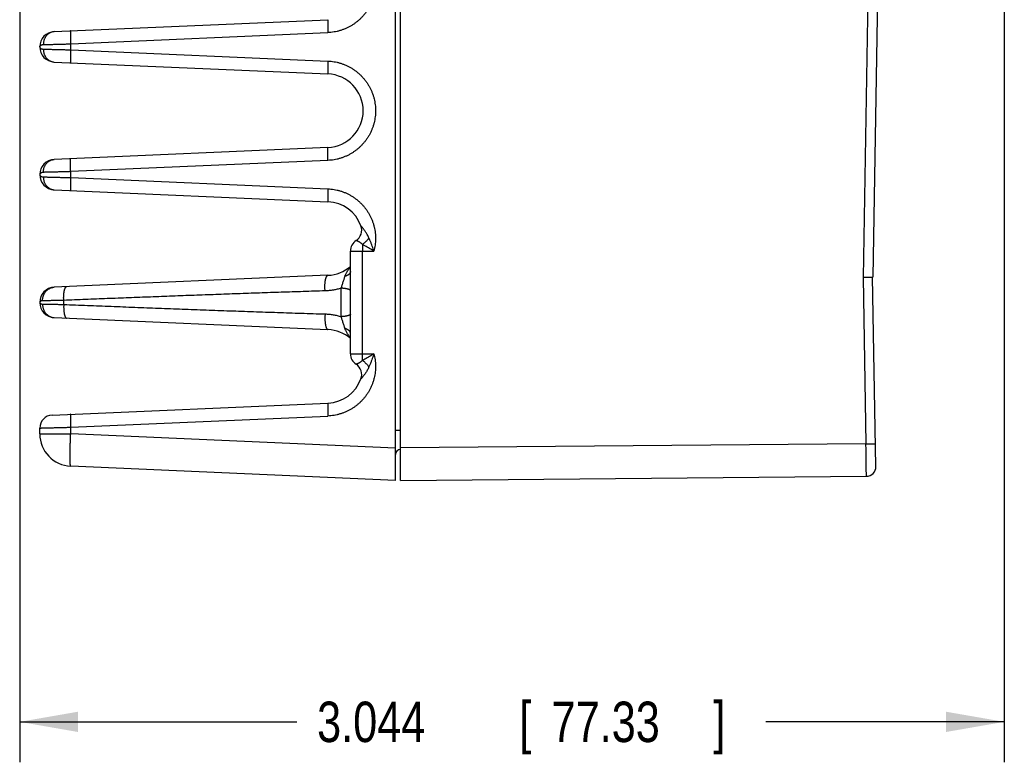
# Model space of a CAD drawing. Header units: inches. Extents: x 0 to 34, y 0 to 22.
# Tile 23 of 47: x 18.7 to 21.7, y 4.1 to 6.4. Entities that reach past the tile are written whole.
import ezdxf

# ---------------------------------------------------------------- set-up
doc = ezdxf.new("R2010")
doc.units = ezdxf.units.IN
doc.header["$LTSCALE"] = 1.87
doc.header["$MEASUREMENT"] = 0
doc.layers.get('0').update_dxf_attribs({"linetype": 'CONTINUOUS'})
doc.layers.add('DIMENSIONS', color=7, linetype='CONTINUOUS')
doc.styles.get("Standard").update_dxf_attribs({"font": 'txt', "width": 0.8})
doc.dimstyles.new('DIMSTYLE_1', dxfattribs={"dimtxt": 0.125, "dimasz": 0.18, "dimexe": 0.18, "dimexo": 0.0625, "dimgap": 0.09, "dimtad": 0, "dimtih": 1, "dimtoh": 1, "dimdec": 3, "dimzin": 4, "dimdsep": 46, "dimtxsty": 'STANDARD', "dimblk": '_FILLED', "dimblk1": '_FILLED', "dimblk2": '_FILLED', "dimcen": 0.09, "dimadec": 0, "dimazin": 0, "dimtp": 0.01, "dimtm": 0.01, "dimtfac": 1, "dimtdec": 3, "dimtofl": 0, "dimtmove": 0, "dimatfit": 3, "dimldrblk": '_FILLED', "dimfxl": 1, "dimtolj": 1, "dimtzin": 4, "dimarcsym": 0})

# ---------------------------------------------------------------- blocks, each defined once
blk = doc.blocks.new('_FILLED')
at = {"color": 0, "linetype": 'BYBLOCK'}
blk.add_solid([(0, 0), (-1, 0.174), (-1, -0.174)], dxfattribs=at)
blk = doc.blocks.new('*D4')
at = {"layer": 'DIMENSIONS', "color": 2, "linetype": 'CONTINUOUS'}
for p, q in [((21.7477, 7.262), (21.7477, 4.0867)), ((18.7034, 6.4796), (18.7034, 4.0867)), ((18.7034, 4.2117), (19.5604, 4.2117)), ((21.7477, 4.2117), (21.0104, 4.2117))]:
    blk.add_line(p, q, dxfattribs=at)
at = {"layer": 'DIMENSIONS', "color": 2, "linetype": 'CONTINUOUS', "xscale": 0.18, "yscale": 0.18, "zscale": 0.18, "rotation": 180}
blk.add_blockref('_FILLED', (18.7034, 4.2117), dxfattribs=at)
at = {"layer": 'DIMENSIONS', "color": 2, "linetype": 'CONTINUOUS', "xscale": 0.18, "yscale": 0.18, "zscale": 0.18}
blk.add_blockref('_FILLED', (21.7477, 4.2117), dxfattribs=at)
at = {"layer": 'DIMENSIONS', "color": 2, "linetype": 'CONTINUOUS', "width": 0.8}
for s, p in [('3.044', (19.6229, 4.1492)), ('[', (20.2479, 4.1492)), ('77.33', (20.3479, 4.1492)), (']', (20.8479, 4.1492))]:
    blk.add_text(s, height=0.125, dxfattribs=at).set_placement(p)

msp = doc.modelspace()

# ---------------------------------------------------------------- linework, layer by layer
at = {"color": 7, "linetype": 'CONTINUOUS'}
for p, q in [((19.8654, 4.9582), (19.8654, 8.5082)), ((19.8807, 4.9582), (19.8807, 8.5082)), ((19.8802, 8.303), (19.8802, 5.1133)), ((21.339, 7.1946), (21.3109, 5.5852)), ((21.3688, 7.194), (21.3407, 5.5872)), ((18.8103, 6.3451), (19.6566, 6.3821)), ((18.861, 6.3074), (19.6566, 6.3421)), ((18.861, 6.289), (18.861, 6.3074)), ((18.7654, 6.2982), (18.7654, 6.2982)), ((18.861, 6.289), (19.6566, 6.2542)), ((18.8103, 6.2512), (19.6566, 6.2143)), ((19.6566, 5.9871), (18.8103, 5.9501)), ((19.6566, 5.9471), (18.861, 5.9124)), ((18.861, 5.894), (18.861, 5.9124)), ((18.7654, 5.9032), (18.7654, 5.9032)), ((18.861, 5.894), (19.6566, 5.8592)), ((18.8103, 5.8562), (19.6566, 5.8193)), ((19.726, 5.6671), (19.7987, 5.6671)), ((19.726, 5.3493), (19.726, 5.6671)), ((19.7629, 5.3493), (19.7629, 5.6671)), ((19.6566, 5.5921), (18.8103, 5.5551)), ((21.3109, 5.5852), (21.3199, 5.0707)), ((21.3509, 5.0013), (21.3406, 5.5872)), ((19.6974, 5.4641), (19.6974, 5.5522)), ((18.8395, 5.5019), (18.8395, 5.5145)), ((18.7654, 5.5082), (18.7654, 5.5082)), ((18.8103, 5.4612), (19.6566, 5.4243)), ((19.726, 5.3493), (19.7987, 5.3493)), ((18.8036, 5.1598), (19.6566, 5.1971)), ((18.861, 5.1224), (19.6566, 5.1571)), ((18.7654, 5.1019), (18.7654, 5.1199)), ((18.861, 5.1019), (18.861, 5.1224)), ((18.7654, 5.1019), (18.861, 5.1019)), ((19.8654, 5.0581), (18.861, 5.1019)), ((19.8654, 5.1133), (19.8802, 5.1133)), ((19.8807, 5.1133), (19.8802, 5.1133)), ((21.3199, 5.0707), (19.8807, 5.0582)), ((21.3199, 5.0707), (21.3496, 5.0712)), ((19.8807, 5.0533), (19.8802, 5.0533)), ((19.8654, 4.9582), (18.861, 5.002)), ((19.8807, 4.9582), (21.3211, 4.9707))]:
    msp.add_line(p, q, dxfattribs=at)
for centre, radius, start, end in [((18.8124, 6.2982), 0.047, 92.5007, 267.4997), ((19.6517, 6.1007), 0.1137, 272.5, 87.5), ((18.8124, 5.9032), 0.047, 92.4972, 267.4997), ((19.6517, 5.7057), 0.1137, 20.1639, 87.5), ((19.7222, 5.7316), 0.0386, 303.3294, 20.1648), ((19.7646, 5.6671), 0.0386, 123.3294, 180), ((19.6517, 5.7057), 0.1137, 272.5, 310.8281), ((18.8124, 5.5082), 0.047, 92.5, 267.5), ((19.6517, 5.3107), 0.1137, 49.1718, 87.5), ((19.7646, 5.3493), 0.0386, 180, 236.6706), ((19.7222, 5.2848), 0.0386, 339.8339, 56.6706), ((19.6517, 5.3107), 0.1137, 272.5, 339.8357), ((18.8054, 5.1199), 0.04, 92.501, 180), ((18.8654, 5.1019), 0.1, 180, 267.5), ((19.8804, 5.0383), 0.015, 90.5, 180), ((21.3209, 5.0007), 0.03, 270.5002, 0.9985)]:
    msp.add_arc(centre, radius, start, end, dxfattribs=at)
for points, knots in [([(19.7987, 6.5343), (19.7995, 6.5313), (19.8009, 6.5252), (19.8024, 6.5159), (19.8033, 6.5066), (19.8037, 6.4972), (19.8035, 6.4877), (19.8027, 6.4783), (19.8014, 6.4689), (19.7994, 6.4596), (19.7969, 6.4505), (19.7939, 6.4416), (19.7903, 6.4328), (19.7862, 6.4243), (19.7815, 6.4161), (19.7764, 6.4081), (19.7707, 6.4005), (19.7647, 6.3933), (19.7581, 6.3864), (19.7512, 6.3799), (19.7439, 6.3739), (19.7362, 6.3684), (19.7283, 6.3633), (19.72, 6.3587), (19.7114, 6.3547), (19.7026, 6.3512), (19.6936, 6.3482), (19.6845, 6.3458), (19.6752, 6.344), (19.6659, 6.3427), (19.6597, 6.3423), (19.6566, 6.3421)], [0, 0, 0, 0, 0.033985, 0.068174, 0.102529, 0.13701, 0.171574, 0.206178, 0.240779, 0.27534, 0.309862, 0.344369, 0.378883, 0.413419, 0.447974, 0.48254, 0.517112, 0.551684, 0.586247, 0.620797, 0.655329, 0.689858, 0.724406, 0.758992, 0.793618, 0.828248, 0.86284, 0.897351, 0.931741, 0.965969, 1, 1, 1, 1]), ([(19.6566, 6.3821), (19.6566, 6.3821), (19.6564, 6.3818), (19.6563, 6.3814), (19.6562, 6.3806), (19.6561, 6.3796), (19.656, 6.3782), (19.656, 6.3766), (19.6559, 6.3747), (19.6559, 6.3726), (19.6559, 6.3703), (19.6559, 6.3677), (19.6559, 6.365), (19.656, 6.362), (19.6561, 6.3589), (19.6561, 6.3557), (19.6562, 6.3524), (19.6563, 6.349), (19.6565, 6.3456), (19.6566, 6.3433), (19.6566, 6.3421)], [0, 0, 0, 0, 0.005358, 0.017305, 0.036472, 0.062849, 0.096284, 0.136548, 0.183347, 0.236334, 0.295113, 0.359241, 0.428235, 0.501574, 0.578703, 0.659037, 0.741969, 0.826871, 0.913099, 1, 1, 1, 1]), ([(18.8103, 6.3451), (18.8093, 6.3451), (18.8073, 6.3449), (18.8043, 6.3443), (18.8014, 6.3435), (18.7985, 6.3424), (18.7958, 6.341), (18.7932, 6.3393), (18.7907, 6.3374), (18.7883, 6.3353), (18.7862, 6.3329), (18.7842, 6.3304), (18.7824, 6.3276), (18.7808, 6.3247), (18.7795, 6.3217), (18.7784, 6.3185), (18.7775, 6.3153), (18.7769, 6.3119), (18.7766, 6.3086), (18.7765, 6.3063), (18.7765, 6.3052)], [0, 0, 0, 0, 0.052307, 0.104714, 0.15732, 0.210214, 0.263477, 0.317179, 0.371372, 0.426097, 0.481376, 0.537215, 0.593604, 0.650518, 0.707916, 0.765748, 0.823949, 0.882445, 0.941158, 1, 1, 1, 1]), ([(18.861, 6.3473), (18.8609, 6.3473), (18.8608, 6.3471), (18.8607, 6.3466), (18.8606, 6.3459), (18.8605, 6.3448), (18.8604, 6.3435), (18.8604, 6.3419), (18.8603, 6.34), (18.8603, 6.3379), (18.8603, 6.3355), (18.8603, 6.333), (18.8603, 6.3302), (18.8604, 6.3273), (18.8604, 6.3242), (18.8605, 6.321), (18.8606, 6.3177), (18.8607, 6.3143), (18.8609, 6.3109), (18.8609, 6.3085), (18.861, 6.3074)], [0, 0, 0, 0, 0.005358, 0.017305, 0.036471, 0.062848, 0.096283, 0.136546, 0.183345, 0.236333, 0.295111, 0.35924, 0.428234, 0.501573, 0.578702, 0.659036, 0.741969, 0.826871, 0.913099, 1, 1, 1, 1]), ([(18.7654, 6.2982), (18.7654, 6.2986), (18.7655, 6.2995), (18.7662, 6.3008), (18.7672, 6.302), (18.7686, 6.3031), (18.7703, 6.3039), (18.7722, 6.3046), (18.7743, 6.305), (18.7758, 6.3052), (18.7765, 6.3052)], [0, 0, 0, 0, 0.092322, 0.190853, 0.299373, 0.419888, 0.552523, 0.695449, 0.845772, 1, 1, 1, 1]), ([(18.7765, 6.3052), (18.7776, 6.3052), (18.7799, 6.3053), (18.7834, 6.3054), (18.7874, 6.3055), (18.7916, 6.3056), (18.7962, 6.3057), (18.8011, 6.3058), (18.8062, 6.3059), (18.8116, 6.3061), (18.8172, 6.3062), (18.8231, 6.3064), (18.8291, 6.3065), (18.8353, 6.3067), (18.8416, 6.3069), (18.848, 6.307), (18.8545, 6.3072), (18.8588, 6.3073), (18.861, 6.3074)], [0, 0, 0, 0, 0.037969, 0.0803, 0.126806, 0.177285, 0.231512, 0.289248, 0.350238, 0.414225, 0.480945, 0.550126, 0.621481, 0.69471, 0.769502, 0.845539, 0.92249, 1, 1, 1, 1]), ([(18.7654, 6.2982), (18.7654, 6.2977), (18.7655, 6.2968), (18.7662, 6.2955), (18.7672, 6.2943), (18.7686, 6.2933), (18.7703, 6.2924), (18.7722, 6.2917), (18.7743, 6.2913), (18.7758, 6.2912), (18.7765, 6.2912)], [0, 0, 0, 0, 0.092421, 0.190796, 0.299195, 0.419604, 0.552299, 0.695403, 0.845897, 1, 1, 1, 1]), ([(18.7765, 6.2912), (18.7765, 6.29), (18.7766, 6.2878), (18.7769, 6.2844), (18.7775, 6.2811), (18.7784, 6.2778), (18.7795, 6.2746), (18.7808, 6.2716), (18.7824, 6.2687), (18.7842, 6.266), (18.7862, 6.2634), (18.7883, 6.2611), (18.7907, 6.2589), (18.7932, 6.257), (18.7958, 6.2554), (18.7985, 6.254), (18.8014, 6.2528), (18.8043, 6.252), (18.8073, 6.2514), (18.8093, 6.2512), (18.8103, 6.2512)], [0, 0, 0, 0, 0.058842, 0.117555, 0.176052, 0.234253, 0.292085, 0.349484, 0.406397, 0.462786, 0.518625, 0.573904, 0.628628, 0.682822, 0.736523, 0.789786, 0.84268, 0.895286, 0.947693, 1, 1, 1, 1]), ([(18.7765, 6.2912), (18.7776, 6.2911), (18.7799, 6.2911), (18.7834, 6.291), (18.7874, 6.2909), (18.7916, 6.2908), (18.7962, 6.2907), (18.8011, 6.2905), (18.8062, 6.2904), (18.8116, 6.2902), (18.8172, 6.2901), (18.8231, 6.2899), (18.8291, 6.2898), (18.8353, 6.2896), (18.8416, 6.2895), (18.848, 6.2893), (18.8545, 6.2891), (18.8588, 6.289), (18.861, 6.289)], [0, 0, 0, 0, 0.037969, 0.080302, 0.126811, 0.177293, 0.231526, 0.289272, 0.350279, 0.414286, 0.481021, 0.550205, 0.621547, 0.694753, 0.769521, 0.84554, 0.922483, 1, 1, 1, 1]), ([(18.861, 6.289), (18.8609, 6.2878), (18.8609, 6.2855), (18.8607, 6.282), (18.8606, 6.2787), (18.8605, 6.2753), (18.8604, 6.2721), (18.8604, 6.269), (18.8603, 6.2661), (18.8603, 6.2634), (18.8603, 6.2608), (18.8603, 6.2584), (18.8603, 6.2563), (18.8604, 6.2545), (18.8604, 6.2529), (18.8605, 6.2515), (18.8606, 6.2505), (18.8607, 6.2497), (18.8608, 6.2493), (18.8609, 6.249), (18.861, 6.249)], [0, 0, 0, 0, 0.086901, 0.173129, 0.258031, 0.340963, 0.421298, 0.498426, 0.571765, 0.640759, 0.704888, 0.763667, 0.816654, 0.863453, 0.903716, 0.937152, 0.963529, 0.982695, 0.994642, 1, 1, 1, 1]), ([(19.6566, 6.2542), (19.6566, 6.2531), (19.6565, 6.2507), (19.6563, 6.2473), (19.6562, 6.2439), (19.6561, 6.2406), (19.6561, 6.2374), (19.656, 6.2343), (19.6559, 6.2314), (19.6559, 6.2286), (19.6559, 6.2261), (19.6559, 6.2237), (19.6559, 6.2216), (19.656, 6.2197), (19.656, 6.2181), (19.6561, 6.2168), (19.6562, 6.2157), (19.6563, 6.215), (19.6564, 6.2145), (19.6566, 6.2143), (19.6566, 6.2143)], [0, 0, 0, 0, 0.086901, 0.173129, 0.258031, 0.340963, 0.421297, 0.498426, 0.571765, 0.640759, 0.704887, 0.763666, 0.816653, 0.863452, 0.903716, 0.937151, 0.963528, 0.982695, 0.994642, 1, 1, 1, 1]), ([(19.6566, 6.2542), (19.6597, 6.2541), (19.666, 6.2536), (19.6753, 6.2523), (19.6845, 6.2505), (19.6936, 6.2481), (19.7026, 6.2452), (19.7113, 6.2417), (19.7198, 6.2377), (19.7281, 6.2331), (19.736, 6.2281), (19.7436, 6.2226), (19.7509, 6.2167), (19.7578, 6.2103), (19.7643, 6.2035), (19.7703, 6.1963), (19.776, 6.1888), (19.7811, 6.1809), (19.7858, 6.1728), (19.7899, 6.1644), (19.7935, 6.1557), (19.7966, 6.1469), (19.7992, 6.1378), (19.8011, 6.1287), (19.8026, 6.1194), (19.8034, 6.11), (19.8037, 6.1007), (19.8034, 6.0913), (19.8026, 6.0819), (19.8011, 6.0727), (19.7992, 6.0635), (19.7966, 6.0545), (19.7935, 6.0456), (19.7899, 6.037), (19.7857, 6.0285), (19.7811, 6.0204), (19.776, 6.0125), (19.7703, 6.005), (19.7643, 5.9978), (19.7578, 5.991), (19.7509, 5.9847), (19.7436, 5.9787), (19.736, 5.9732), (19.728, 5.9682), (19.7198, 5.9637), (19.7113, 5.9597), (19.7026, 5.9562), (19.6936, 5.9532), (19.6845, 5.9508), (19.6753, 5.949), (19.666, 5.9477), (19.6597, 5.9473), (19.6566, 5.9471)], [0, 0, 0, 0, 0.019975, 0.039999, 0.060045, 0.080091, 0.100121, 0.120144, 0.140168, 0.160191, 0.180209, 0.200223, 0.220231, 0.240235, 0.260235, 0.280231, 0.300223, 0.320212, 0.340197, 0.36018, 0.38016, 0.400139, 0.420116, 0.440092, 0.460067, 0.480042, 0.500017, 0.519992, 0.539967, 0.559943, 0.579919, 0.599896, 0.619874, 0.639854, 0.659836, 0.679821, 0.699808, 0.719799, 0.739794, 0.759793, 0.779796, 0.799803, 0.819815, 0.839833, 0.859855, 0.879877, 0.899899, 0.919929, 0.939973, 0.960015, 0.980032, 1, 1, 1, 1]), ([(19.6566, 5.9471), (19.6566, 5.9483), (19.6565, 5.9506), (19.6563, 5.954), (19.6562, 5.9574), (19.6561, 5.9607), (19.6561, 5.9639), (19.656, 5.967), (19.6559, 5.97), (19.6559, 5.9727), (19.6559, 5.9753), (19.6559, 5.9776), (19.6559, 5.9797), (19.656, 5.9816), (19.656, 5.9832), (19.6561, 5.9846), (19.6562, 5.9856), (19.6563, 5.9864), (19.6564, 5.9868), (19.6566, 5.9871), (19.6566, 5.9871)], [0, 0, 0, 0, 0.086901, 0.173129, 0.258031, 0.340963, 0.421297, 0.498426, 0.571764, 0.640759, 0.704887, 0.763666, 0.816653, 0.863452, 0.903716, 0.937151, 0.963528, 0.982695, 0.994642, 1, 1, 1, 1]), ([(18.7765, 5.9102), (18.7765, 5.9113), (18.7766, 5.9136), (18.7769, 5.9169), (18.7775, 5.9203), (18.7784, 5.9235), (18.7795, 5.9267), (18.7808, 5.9297), (18.7824, 5.9326), (18.7842, 5.9354), (18.7862, 5.9379), (18.7883, 5.9403), (18.7907, 5.9424), (18.7932, 5.9443), (18.7958, 5.946), (18.7985, 5.9474), (18.8014, 5.9485), (18.8043, 5.9493), (18.8073, 5.9499), (18.8093, 5.9501), (18.8103, 5.9501)], [0, 0, 0, 0, 0.058843, 0.117555, 0.176052, 0.234253, 0.292085, 0.349484, 0.406398, 0.462787, 0.518625, 0.573904, 0.628629, 0.682822, 0.736524, 0.789787, 0.842681, 0.895286, 0.947693, 1, 1, 1, 1]), ([(18.861, 5.9124), (18.8609, 5.9135), (18.8609, 5.9159), (18.8607, 5.9193), (18.8606, 5.9227), (18.8605, 5.926), (18.8604, 5.9292), (18.8604, 5.9323), (18.8603, 5.9352), (18.8603, 5.938), (18.8603, 5.9405), (18.8603, 5.9429), (18.8603, 5.945), (18.8604, 5.9469), (18.8604, 5.9485), (18.8605, 5.9498), (18.8606, 5.9509), (18.8607, 5.9516), (18.8608, 5.9521), (18.8609, 5.9523), (18.861, 5.9523)], [0, 0, 0, 0, 0.086901, 0.173129, 0.258031, 0.340963, 0.421298, 0.498426, 0.571765, 0.640759, 0.704888, 0.763667, 0.816654, 0.863453, 0.903716, 0.937152, 0.963529, 0.982695, 0.994642, 1, 1, 1, 1]), ([(18.7765, 5.9102), (18.7758, 5.9102), (18.7743, 5.91), (18.7722, 5.9096), (18.7703, 5.9089), (18.7686, 5.9081), (18.7672, 5.907), (18.7662, 5.9058), (18.7655, 5.9045), (18.7654, 5.9036), (18.7654, 5.9032)], [0, 0, 0, 0, 0.154146, 0.304815, 0.448153, 0.58107, 0.701671, 0.810222, 0.908679, 1, 1, 1, 1]), ([(18.861, 5.9124), (18.8588, 5.9123), (18.8545, 5.9122), (18.848, 5.912), (18.8416, 5.9119), (18.8353, 5.9117), (18.8291, 5.9115), (18.8231, 5.9114), (18.8172, 5.9112), (18.8116, 5.9111), (18.8062, 5.9109), (18.8011, 5.9108), (18.7962, 5.9107), (18.7916, 5.9106), (18.7874, 5.9105), (18.7834, 5.9104), (18.7799, 5.9103), (18.7776, 5.9102), (18.7765, 5.9102)], [0, 0, 0, 0, 0.077517, 0.15446, 0.230479, 0.305247, 0.378453, 0.449795, 0.518978, 0.585714, 0.649721, 0.710728, 0.768473, 0.822707, 0.873189, 0.919698, 0.962031, 1, 1, 1, 1]), ([(18.7654, 5.9031), (18.7654, 5.9027), (18.7655, 5.9018), (18.7662, 5.9005), (18.7672, 5.8993), (18.7686, 5.8983), (18.7703, 5.8974), (18.7722, 5.8967), (18.7743, 5.8963), (18.7758, 5.8962), (18.7765, 5.8962)], [0, 0, 0, 0, 0.090414, 0.189012, 0.297597, 0.418302, 0.551295, 0.694711, 0.845551, 1, 1, 1, 1]), ([(18.7765, 5.8962), (18.7765, 5.895), (18.7766, 5.8928), (18.7769, 5.8894), (18.7775, 5.8861), (18.7784, 5.8828), (18.7795, 5.8796), (18.7808, 5.8766), (18.7824, 5.8737), (18.7842, 5.871), (18.7862, 5.8684), (18.7883, 5.8661), (18.7907, 5.8639), (18.7932, 5.862), (18.7958, 5.8604), (18.7985, 5.859), (18.8014, 5.8578), (18.8043, 5.857), (18.8073, 5.8564), (18.8093, 5.8562), (18.8103, 5.8562)], [0, 0, 0, 0, 0.058842, 0.117555, 0.176052, 0.234253, 0.292085, 0.349484, 0.406397, 0.462786, 0.518625, 0.573904, 0.628628, 0.682822, 0.736523, 0.789786, 0.84268, 0.895286, 0.947693, 1, 1, 1, 1]), ([(18.7765, 5.8962), (18.7776, 5.8961), (18.7799, 5.8961), (18.7834, 5.896), (18.7874, 5.8959), (18.7916, 5.8958), (18.7962, 5.8957), (18.8011, 5.8955), (18.8062, 5.8954), (18.8116, 5.8952), (18.8172, 5.8951), (18.8231, 5.8949), (18.8291, 5.8948), (18.8353, 5.8946), (18.8416, 5.8945), (18.848, 5.8943), (18.8545, 5.8941), (18.8588, 5.894), (18.861, 5.894)], [0, 0, 0, 0, 0.037969, 0.080302, 0.126811, 0.177293, 0.231526, 0.289271, 0.350278, 0.414285, 0.481021, 0.550204, 0.621546, 0.694753, 0.76952, 0.84554, 0.922483, 1, 1, 1, 1]), ([(18.861, 5.894), (18.8609, 5.8928), (18.8609, 5.8905), (18.8607, 5.887), (18.8606, 5.8837), (18.8605, 5.8803), (18.8604, 5.8771), (18.8604, 5.874), (18.8603, 5.8711), (18.8603, 5.8684), (18.8603, 5.8658), (18.8603, 5.8634), (18.8603, 5.8613), (18.8604, 5.8595), (18.8604, 5.8579), (18.8605, 5.8565), (18.8606, 5.8555), (18.8607, 5.8547), (18.8608, 5.8543), (18.8609, 5.854), (18.861, 5.854)], [0, 0, 0, 0, 0.086901, 0.173129, 0.258031, 0.340963, 0.421298, 0.498426, 0.571765, 0.640759, 0.704888, 0.763667, 0.816654, 0.863453, 0.903716, 0.937152, 0.963529, 0.982695, 0.994642, 1, 1, 1, 1]), ([(19.6566, 5.8592), (19.6566, 5.8581), (19.6565, 5.8557), (19.6563, 5.8523), (19.6562, 5.8489), (19.6561, 5.8456), (19.6561, 5.8424), (19.656, 5.8393), (19.6559, 5.8364), (19.6559, 5.8336), (19.6559, 5.8311), (19.6559, 5.8287), (19.6559, 5.8266), (19.656, 5.8247), (19.656, 5.8231), (19.6561, 5.8218), (19.6562, 5.8207), (19.6563, 5.82), (19.6564, 5.8195), (19.6566, 5.8193), (19.6566, 5.8193)], [0, 0, 0, 0, 0.086901, 0.173129, 0.258031, 0.340963, 0.421297, 0.498426, 0.571764, 0.640759, 0.704887, 0.763666, 0.816653, 0.863452, 0.903716, 0.937151, 0.963528, 0.982695, 0.994642, 1, 1, 1, 1]), ([(19.6566, 5.8592), (19.6597, 5.8591), (19.6659, 5.8586), (19.6752, 5.8574), (19.6845, 5.8555), (19.6936, 5.8531), (19.7026, 5.8502), (19.7114, 5.8466), (19.72, 5.8426), (19.7283, 5.838), (19.7362, 5.8329), (19.7439, 5.8274), (19.7512, 5.8214), (19.7581, 5.8149), (19.7647, 5.8081), (19.7707, 5.8008), (19.7764, 5.7932), (19.7815, 5.7853), (19.7862, 5.777), (19.7903, 5.7685), (19.7939, 5.7598), (19.7969, 5.7508), (19.7994, 5.7417), (19.8014, 5.7324), (19.8027, 5.7231), (19.8035, 5.7136), (19.8037, 5.7042), (19.8033, 5.6947), (19.8024, 5.6854), (19.8009, 5.6762), (19.7995, 5.6701), (19.7987, 5.6671)], [0, 0, 0, 0, 0.034029, 0.068255, 0.102643, 0.137152, 0.171742, 0.206371, 0.240997, 0.275585, 0.310134, 0.344666, 0.379201, 0.413752, 0.448318, 0.48289, 0.517463, 0.552031, 0.586587, 0.621124, 0.655639, 0.690148, 0.724672, 0.759234, 0.793834, 0.828436, 0.862997, 0.897475, 0.931828, 0.966015, 1, 1, 1, 1]), ([(19.7831, 5.7078), (19.7824, 5.7095), (19.7808, 5.7129), (19.7781, 5.7178), (19.7754, 5.7225), (19.7726, 5.7267), (19.77, 5.7305), (19.7676, 5.7337), (19.7655, 5.7363), (19.7638, 5.7385), (19.7623, 5.7402), (19.7612, 5.7416), (19.7603, 5.7427), (19.7596, 5.7435), (19.7591, 5.7441), (19.7587, 5.7445), (19.7585, 5.7447), (19.7584, 5.7448), (19.7584, 5.7449)], [0, 0, 0, 0, 0.126304, 0.251995, 0.374067, 0.489294, 0.59299, 0.682148, 0.756678, 0.818106, 0.867939, 0.907593, 0.938283, 0.961471, 0.978462, 0.990136, 0.997138, 1, 1, 1, 1]), ([(19.7631, 5.6873), (19.7625, 5.6879), (19.7612, 5.6892), (19.7591, 5.6909), (19.7569, 5.6925), (19.7548, 5.6939), (19.7528, 5.6951), (19.7509, 5.6961), (19.7492, 5.6969), (19.7477, 5.6976), (19.7464, 5.6982), (19.7453, 5.6986), (19.7445, 5.6989), (19.7439, 5.6991), (19.7436, 5.6993), (19.7434, 5.6993), (19.7434, 5.6993)], [0, 0, 0, 0, 0.118151, 0.235378, 0.349436, 0.458094, 0.5594, 0.651783, 0.734078, 0.805524, 0.865733, 0.914614, 0.952269, 0.978899, 0.994736, 1, 1, 1, 1]), ([(19.7831, 5.7078), (19.7825, 5.7069), (19.7813, 5.7052), (19.7794, 5.7027), (19.7773, 5.7003), (19.7752, 5.6979), (19.7729, 5.6956), (19.7705, 5.6933), (19.7681, 5.6912), (19.7657, 5.6892), (19.764, 5.6879), (19.7631, 5.6873)], [0, 0, 0, 0, 0.107157, 0.216804, 0.328319, 0.441057, 0.554359, 0.667563, 0.780005, 0.89103, 1, 1, 1, 1]), ([(19.7987, 5.6671), (19.7979, 5.6694), (19.7962, 5.6743), (19.7935, 5.6819), (19.7904, 5.6901), (19.7869, 5.6988), (19.7844, 5.7047), (19.7831, 5.7078)], [0, 0, 0, 0, 0.168198, 0.354986, 0.557698, 0.773628, 1, 1, 1, 1]), ([(19.7631, 5.6873), (19.7631, 5.6865), (19.7631, 5.6849), (19.763, 5.6825), (19.763, 5.6801), (19.763, 5.6776), (19.7629, 5.675), (19.7629, 5.6724), (19.7629, 5.6697), (19.7629, 5.668), (19.7629, 5.6671)], [0, 0, 0, 0, 0.11442, 0.233007, 0.355209, 0.480461, 0.60818, 0.737758, 0.868573, 1, 1, 1, 1]), ([(19.7987, 5.6671), (19.7965, 5.6685), (19.7921, 5.6712), (19.7852, 5.6754), (19.7781, 5.6795), (19.7707, 5.6835), (19.7657, 5.686), (19.7631, 5.6873)], [0, 0, 0, 0, 0.18777, 0.384259, 0.586935, 0.793096, 1, 1, 1, 1]), ([(19.7091, 5.5888), (19.7094, 5.5899), (19.7102, 5.5921), (19.7117, 5.5955), (19.7136, 5.5993), (19.716, 5.6034), (19.7189, 5.6078), (19.7222, 5.6125), (19.7247, 5.6158), (19.726, 5.6175)], [0, 0, 0, 0, 0.098958, 0.21042, 0.33593, 0.476803, 0.63437, 0.809645, 1, 1, 1, 1]), ([(19.726, 5.6035), (19.726, 5.603), (19.7259, 5.602), (19.7255, 5.6006), (19.7249, 5.5992), (19.724, 5.5978), (19.7229, 5.5964), (19.7215, 5.5951), (19.7199, 5.5939), (19.7181, 5.5927), (19.7161, 5.5916), (19.7139, 5.5906), (19.7116, 5.5896), (19.7099, 5.5891), (19.7091, 5.5888)], [0, 0, 0, 0, 0.06076, 0.122976, 0.18797, 0.256837, 0.330407, 0.409251, 0.493706, 0.583916, 0.679859, 0.781381, 0.888214, 1, 1, 1, 1]), ([(19.6476, 5.5438), (19.6475, 5.545), (19.6474, 5.5473), (19.6472, 5.5509), (19.6471, 5.5545), (19.6471, 5.558), (19.6472, 5.5615), (19.6473, 5.5649), (19.6476, 5.5682), (19.6479, 5.5714), (19.6483, 5.5744), (19.6488, 5.5772), (19.6493, 5.5798), (19.6499, 5.5822), (19.6506, 5.5844), (19.6513, 5.5864), (19.6521, 5.588), (19.6529, 5.5894), (19.6538, 5.5906), (19.6547, 5.5914), (19.6556, 5.5919), (19.6563, 5.5921), (19.6566, 5.5921)], [0, 0, 0, 0, 0.069635, 0.139607, 0.209439, 0.278653, 0.346777, 0.413351, 0.477926, 0.540075, 0.599392, 0.655502, 0.708064, 0.756778, 0.801397, 0.841736, 0.877694, 0.909285, 0.936686, 0.960325, 0.981002, 1, 1, 1, 1]), ([(19.6974, 5.5522), (19.6979, 5.5538), (19.6989, 5.5571), (19.7005, 5.562), (19.7021, 5.5671), (19.7038, 5.5721), (19.7053, 5.5768), (19.7068, 5.5813), (19.708, 5.5852), (19.7088, 5.5877), (19.7091, 5.5888)], [0, 0, 0, 0, 0.13076, 0.267953, 0.407459, 0.545089, 0.676619, 0.798509, 0.907354, 1, 1, 1, 1]), ([(21.3407, 5.5872), (21.3407, 5.5869), (21.3407, 5.5865), (21.3405, 5.5859), (21.3401, 5.5855), (21.3395, 5.5852), (21.3387, 5.5851), (21.3377, 5.5851), (21.3365, 5.5851), (21.335, 5.5852), (21.3333, 5.5852), (21.3314, 5.5852), (21.3292, 5.5852), (21.3269, 5.5852), (21.3245, 5.5852), (21.3219, 5.5852), (21.3193, 5.5852), (21.3165, 5.5852), (21.3138, 5.5852), (21.3119, 5.5852), (21.3109, 5.5852)], [0, 0, 0, 0, 0.02186, 0.040467, 0.05779, 0.077166, 0.101797, 0.133563, 0.173365, 0.221205, 0.276753, 0.339447, 0.40846, 0.482777, 0.561603, 0.644286, 0.730157, 0.818533, 0.908718, 1, 1, 1, 1]), ([(18.774, 5.5132), (18.7739, 5.5144), (18.774, 5.5168), (18.7744, 5.5203), (18.775, 5.5238), (18.776, 5.5272), (18.7771, 5.5305), (18.7786, 5.5337), (18.7803, 5.5368), (18.7822, 5.5396), (18.7843, 5.5423), (18.7866, 5.5448), (18.7892, 5.547), (18.7918, 5.549), (18.7947, 5.5507), (18.7976, 5.5522), (18.8007, 5.5534), (18.8039, 5.5543), (18.8071, 5.5549), (18.8092, 5.5551), (18.8103, 5.5551)], [0, 0, 0, 0, 0.058056, 0.116015, 0.173809, 0.231378, 0.288664, 0.34562, 0.402205, 0.458389, 0.514154, 0.569493, 0.624412, 0.678928, 0.733072, 0.786885, 0.84042, 0.893738, 0.946907, 1, 1, 1, 1]), ([(18.8395, 5.5145), (18.8394, 5.5156), (18.8394, 5.5179), (18.8393, 5.5214), (18.8393, 5.5247), (18.8395, 5.5281), (18.8396, 5.5313), (18.8399, 5.5344), (18.8402, 5.5374), (18.8406, 5.5402), (18.8411, 5.5429), (18.8416, 5.5454), (18.8422, 5.5476), (18.8428, 5.5497), (18.8435, 5.5515), (18.8442, 5.553), (18.845, 5.5543), (18.8458, 5.5554), (18.8466, 5.5562), (18.8475, 5.5567), (18.8482, 5.5568), (18.8485, 5.5568)], [0, 0, 0, 0, 0.076677, 0.152881, 0.228124, 0.301928, 0.373829, 0.443375, 0.510137, 0.573713, 0.633728, 0.689846, 0.741772, 0.789265, 0.832151, 0.87034, 0.903862, 0.932918, 0.957971, 0.979877, 1, 1, 1, 1]), ([(19.6476, 5.5438), (19.6251, 5.5431), (19.58, 5.5417), (19.5123, 5.5395), (19.4446, 5.5372), (19.3771, 5.5349), (19.3099, 5.5324), (19.2427, 5.53), (19.1754, 5.5275), (19.1082, 5.5249), (19.041, 5.5224), (18.9739, 5.5198), (18.9067, 5.5171), (18.8619, 5.5154), (18.8395, 5.5145)], [0, 0, 0, 0, 0.083527, 0.167379, 0.251248, 0.334827, 0.417953, 0.500987, 0.58426, 0.667562, 0.750654, 0.833636, 0.916691, 1, 1, 1, 1]), ([(19.6974, 5.5522), (19.6954, 5.5516), (19.6914, 5.5504), (19.6854, 5.5488), (19.6793, 5.5474), (19.6731, 5.5463), (19.6669, 5.5453), (19.6606, 5.5446), (19.6542, 5.5441), (19.6498, 5.5438), (19.6476, 5.5438)], [0, 0, 0, 0, 0.123077, 0.246559, 0.370284, 0.494097, 0.618074, 0.74305, 0.870023, 1, 1, 1, 1]), ([(19.726, 5.5442), (19.726, 5.5444), (19.7259, 5.545), (19.7254, 5.5457), (19.7246, 5.5464), (19.7236, 5.5471), (19.7223, 5.5477), (19.7208, 5.5484), (19.7189, 5.549), (19.7169, 5.5495), (19.7146, 5.5501), (19.7122, 5.5506), (19.7095, 5.551), (19.7067, 5.5514), (19.7037, 5.5517), (19.7006, 5.552), (19.6985, 5.5521), (19.6974, 5.5522)], [0, 0, 0, 0, 0.023941, 0.051254, 0.084216, 0.124018, 0.171176, 0.225824, 0.287859, 0.357022, 0.432942, 0.515156, 0.603128, 0.696263, 0.793915, 0.895394, 1, 1, 1, 1]), ([(18.774, 5.5132), (18.7733, 5.5132), (18.772, 5.5131), (18.7702, 5.5127), (18.7685, 5.5121), (18.7672, 5.5114), (18.7662, 5.5104), (18.7655, 5.5093), (18.7654, 5.5085), (18.7654, 5.5082)], [0, 0, 0, 0, 0.181595, 0.355111, 0.515379, 0.658773, 0.784774, 0.896292, 1, 1, 1, 1]), ([(18.8395, 5.5145), (18.8373, 5.5144), (18.833, 5.5143), (18.8266, 5.5142), (18.8204, 5.5141), (18.8143, 5.514), (18.8086, 5.5138), (18.8031, 5.5137), (18.7979, 5.5136), (18.793, 5.5135), (18.7885, 5.5135), (18.7843, 5.5134), (18.7805, 5.5133), (18.7771, 5.5133), (18.775, 5.5132), (18.774, 5.5132)], [0, 0, 0, 0, 0.100147, 0.197996, 0.293048, 0.38484, 0.472941, 0.55694, 0.636446, 0.711086, 0.780509, 0.844393, 0.902444, 0.954392, 1, 1, 1, 1]), ([(18.7654, 5.5082), (18.7654, 5.5078), (18.7655, 5.507), (18.7662, 5.5059), (18.7672, 5.505), (18.7685, 5.5042), (18.7702, 5.5036), (18.772, 5.5032), (18.7733, 5.5031), (18.774, 5.5031)], [0, 0, 0, 0, 0.103374, 0.214903, 0.34099, 0.484504, 0.644904, 0.818506, 1, 1, 1, 1]), ([(18.774, 5.5031), (18.7739, 5.5019), (18.774, 5.4996), (18.7744, 5.496), (18.775, 5.4925), (18.776, 5.4891), (18.7771, 5.4858), (18.7786, 5.4826), (18.7803, 5.4796), (18.7822, 5.4767), (18.7843, 5.474), (18.7866, 5.4716), (18.7892, 5.4693), (18.7918, 5.4673), (18.7947, 5.4656), (18.7976, 5.4641), (18.8007, 5.4629), (18.8039, 5.462), (18.8071, 5.4614), (18.8092, 5.4613), (18.8103, 5.4612)], [0, 0, 0, 0, 0.058057, 0.116016, 0.173811, 0.23138, 0.288666, 0.345622, 0.402207, 0.458392, 0.514157, 0.569496, 0.624414, 0.67893, 0.733074, 0.786887, 0.840421, 0.893739, 0.946907, 1, 1, 1, 1]), ([(18.774, 5.5031), (18.775, 5.5031), (18.7771, 5.5031), (18.7805, 5.503), (18.7843, 5.5029), (18.7885, 5.5029), (18.793, 5.5028), (18.7979, 5.5027), (18.8031, 5.5026), (18.8086, 5.5025), (18.8143, 5.5024), (18.8204, 5.5023), (18.8266, 5.5021), (18.833, 5.502), (18.8373, 5.5019), (18.8395, 5.5019)], [0, 0, 0, 0, 0.045608, 0.097557, 0.155607, 0.219491, 0.288914, 0.363554, 0.44306, 0.527059, 0.61516, 0.706951, 0.802004, 0.899853, 1, 1, 1, 1]), ([(18.8395, 5.5019), (18.8394, 5.5007), (18.8394, 5.4984), (18.8393, 5.495), (18.8393, 5.4916), (18.8395, 5.4883), (18.8396, 5.4851), (18.8399, 5.4819), (18.8402, 5.4789), (18.8406, 5.4761), (18.8411, 5.4735), (18.8416, 5.471), (18.8422, 5.4687), (18.8428, 5.4667), (18.8435, 5.4649), (18.8442, 5.4633), (18.845, 5.462), (18.8458, 5.461), (18.8466, 5.4602), (18.8475, 5.4597), (18.8482, 5.4596), (18.8485, 5.4595)], [0, 0, 0, 0, 0.076679, 0.152883, 0.228128, 0.301934, 0.373835, 0.443382, 0.510145, 0.573721, 0.633736, 0.689853, 0.741778, 0.789271, 0.832156, 0.870344, 0.903865, 0.93292, 0.957972, 0.979877, 1, 1, 1, 1]), ([(18.8395, 5.5019), (18.864, 5.5009), (18.9128, 5.499), (18.9861, 5.4961), (19.0594, 5.4933), (19.1327, 5.4905), (19.2061, 5.4877), (19.2795, 5.485), (19.3529, 5.4823), (19.4264, 5.4798), (19.5002, 5.4772), (19.5739, 5.4748), (19.6231, 5.4733), (19.6476, 5.4726)], [0, 0, 0, 0, 0.090892, 0.18149, 0.272044, 0.362799, 0.453759, 0.544545, 0.635193, 0.726184, 0.817533, 0.908916, 1, 1, 1, 1]), ([(19.6476, 5.4726), (19.6475, 5.4714), (19.6474, 5.469), (19.6472, 5.4654), (19.6471, 5.4619), (19.6471, 5.4583), (19.6472, 5.4548), (19.6473, 5.4514), (19.6476, 5.4481), (19.6479, 5.445), (19.6483, 5.442), (19.6488, 5.4391), (19.6493, 5.4365), (19.6499, 5.4341), (19.6506, 5.4319), (19.6513, 5.43), (19.6521, 5.4283), (19.6529, 5.4269), (19.6538, 5.4258), (19.6547, 5.4249), (19.6556, 5.4244), (19.6563, 5.4243), (19.6566, 5.4243)], [0, 0, 0, 0, 0.069633, 0.139603, 0.209433, 0.278646, 0.346769, 0.413342, 0.477917, 0.540065, 0.599382, 0.655493, 0.708055, 0.75677, 0.801389, 0.841729, 0.877689, 0.909281, 0.936684, 0.960323, 0.981001, 1, 1, 1, 1]), ([(19.6476, 5.4726), (19.6497, 5.4725), (19.6539, 5.4723), (19.6602, 5.4718), (19.6664, 5.4711), (19.6727, 5.4701), (19.6788, 5.469), (19.685, 5.4676), (19.6912, 5.466), (19.6953, 5.4648), (19.6974, 5.4641)], [0, 0, 0, 0, 0.124524, 0.248785, 0.372866, 0.496845, 0.620925, 0.745701, 0.871842, 1, 1, 1, 1]), ([(19.726, 5.4721), (19.726, 5.4719), (19.7259, 5.4714), (19.7254, 5.4706), (19.7246, 5.4699), (19.7236, 5.4693), (19.7223, 5.4686), (19.7208, 5.468), (19.7189, 5.4674), (19.7169, 5.4668), (19.7146, 5.4663), (19.7122, 5.4658), (19.7095, 5.4653), (19.7067, 5.465), (19.7037, 5.4646), (19.7006, 5.4644), (19.6985, 5.4642), (19.6974, 5.4641)], [0, 0, 0, 0, 0.023937, 0.051247, 0.084206, 0.124005, 0.171163, 0.225811, 0.287846, 0.357011, 0.432932, 0.515147, 0.603121, 0.69626, 0.793917, 0.895403, 1, 1, 1, 1]), ([(19.7091, 5.4275), (19.7088, 5.4287), (19.708, 5.4311), (19.7068, 5.4351), (19.7053, 5.4395), (19.7038, 5.4443), (19.7021, 5.4493), (19.7005, 5.4543), (19.6989, 5.4593), (19.6979, 5.4625), (19.6974, 5.4641)], [0, 0, 0, 0, 0.092973, 0.201972, 0.323894, 0.455396, 0.592966, 0.732373, 0.869412, 1, 1, 1, 1]), ([(19.726, 5.4128), (19.726, 5.4133), (19.7259, 5.4143), (19.7255, 5.4157), (19.7249, 5.4172), (19.724, 5.4186), (19.7229, 5.4199), (19.7215, 5.4212), (19.7199, 5.4224), (19.7181, 5.4236), (19.7161, 5.4247), (19.7139, 5.4258), (19.7116, 5.4267), (19.71, 5.4273), (19.7091, 5.4275)], [0, 0, 0, 0, 0.060762, 0.12298, 0.187975, 0.256843, 0.330414, 0.409257, 0.493712, 0.583921, 0.679863, 0.781383, 0.888215, 1, 1, 1, 1]), ([(19.726, 5.3989), (19.7247, 5.4006), (19.7222, 5.4038), (19.7188, 5.4086), (19.7159, 5.413), (19.7136, 5.4171), (19.7116, 5.4208), (19.7102, 5.4243), (19.7094, 5.4265), (19.7091, 5.4275)], [0, 0, 0, 0, 0.194067, 0.368756, 0.525519, 0.665694, 0.79062, 0.901546, 1, 1, 1, 1]), ([(19.7987, 5.3493), (19.7995, 5.3463), (19.8009, 5.3402), (19.8024, 5.3309), (19.8033, 5.3216), (19.8037, 5.3122), (19.8035, 5.3027), (19.8027, 5.2933), (19.8014, 5.2839), (19.7994, 5.2746), (19.7969, 5.2655), (19.7939, 5.2566), (19.7903, 5.2478), (19.7862, 5.2393), (19.7815, 5.2311), (19.7764, 5.2231), (19.7707, 5.2155), (19.7647, 5.2083), (19.7581, 5.2014), (19.7512, 5.1949), (19.7439, 5.1889), (19.7362, 5.1834), (19.7283, 5.1783), (19.72, 5.1737), (19.7114, 5.1697), (19.7026, 5.1662), (19.6936, 5.1632), (19.6845, 5.1608), (19.6752, 5.159), (19.6659, 5.1577), (19.6597, 5.1573), (19.6566, 5.1571)], [0, 0, 0, 0, 0.033986, 0.068177, 0.102534, 0.137017, 0.171582, 0.206188, 0.24079, 0.275351, 0.309873, 0.34438, 0.378893, 0.413428, 0.447983, 0.482549, 0.517121, 0.551691, 0.586255, 0.620804, 0.655335, 0.689864, 0.724411, 0.758997, 0.793622, 0.828252, 0.862843, 0.897354, 0.931742, 0.96597, 1, 1, 1, 1]), ([(19.7631, 5.3291), (19.7625, 5.3284), (19.7612, 5.3272), (19.7591, 5.3254), (19.7569, 5.3239), (19.7548, 5.3225), (19.7528, 5.3213), (19.7509, 5.3202), (19.7492, 5.3194), (19.7477, 5.3187), (19.7464, 5.3181), (19.7453, 5.3177), (19.7445, 5.3174), (19.7439, 5.3172), (19.7436, 5.3171), (19.7434, 5.317), (19.7434, 5.317)], [0, 0, 0, 0, 0.118289, 0.235554, 0.349585, 0.458181, 0.559434, 0.651778, 0.734054, 0.805488, 0.865704, 0.91459, 0.952244, 0.97889, 0.994738, 1, 1, 1, 1]), ([(19.7631, 5.3291), (19.7631, 5.3298), (19.7631, 5.3314), (19.763, 5.3338), (19.763, 5.3363), (19.763, 5.3388), (19.7629, 5.3414), (19.7629, 5.344), (19.7629, 5.3466), (19.7629, 5.3484), (19.7629, 5.3493)], [0, 0, 0, 0, 0.114421, 0.233007, 0.355209, 0.480462, 0.60818, 0.737758, 0.868573, 1, 1, 1, 1]), ([(19.7987, 5.3493), (19.7965, 5.3479), (19.7921, 5.3451), (19.7852, 5.341), (19.7781, 5.3369), (19.7707, 5.3329), (19.7657, 5.3303), (19.7631, 5.3291)], [0, 0, 0, 0, 0.187737, 0.384241, 0.586943, 0.793121, 1, 1, 1, 1]), ([(19.7631, 5.3291), (19.764, 5.3285), (19.7657, 5.3272), (19.7681, 5.3252), (19.7705, 5.323), (19.7729, 5.3208), (19.7752, 5.3184), (19.7773, 5.316), (19.7794, 5.3136), (19.7813, 5.3111), (19.7825, 5.3094), (19.7831, 5.3086)], [0, 0, 0, 0, 0.10897, 0.219995, 0.332436, 0.44564, 0.558943, 0.67168, 0.783195, 0.892843, 1, 1, 1, 1]), ([(19.7987, 5.3492), (19.7979, 5.3469), (19.7962, 5.3421), (19.7935, 5.3345), (19.7904, 5.3262), (19.7869, 5.3175), (19.7844, 5.3116), (19.7831, 5.3086)], [0, 0, 0, 0, 0.168106, 0.354775, 0.557415, 0.773397, 1, 1, 1, 1]), ([(19.7831, 5.3086), (19.7824, 5.3068), (19.7808, 5.3034), (19.7781, 5.2985), (19.7753, 5.2938), (19.7725, 5.2895), (19.7699, 5.2858), (19.7675, 5.2826), (19.7655, 5.28), (19.7638, 5.2778), (19.7623, 5.2761), (19.7612, 5.2747), (19.7603, 5.2737), (19.7596, 5.2729), (19.7591, 5.2723), (19.7587, 5.2719), (19.7585, 5.2716), (19.7584, 5.2715), (19.7584, 5.2715)], [0, 0, 0, 0, 0.127341, 0.25353, 0.375832, 0.491113, 0.594531, 0.683187, 0.757239, 0.8182, 0.867922, 0.907467, 0.938125, 0.96139, 0.978453, 0.990155, 0.997146, 1, 1, 1, 1]), ([(19.6566, 5.1971), (19.6566, 5.1971), (19.6564, 5.1968), (19.6563, 5.1964), (19.6562, 5.1956), (19.6561, 5.1946), (19.656, 5.1932), (19.656, 5.1916), (19.6559, 5.1897), (19.6559, 5.1876), (19.6559, 5.1853), (19.6559, 5.1827), (19.6559, 5.18), (19.656, 5.177), (19.6561, 5.1739), (19.6561, 5.1707), (19.6562, 5.1674), (19.6563, 5.164), (19.6565, 5.1606), (19.6566, 5.1583), (19.6566, 5.1571)], [0, 0, 0, 0, 0.005358, 0.017305, 0.036472, 0.062849, 0.096284, 0.136548, 0.183347, 0.236334, 0.295113, 0.359241, 0.428235, 0.501574, 0.578703, 0.659037, 0.741969, 0.826871, 0.913099, 1, 1, 1, 1]), ([(18.861, 5.1623), (18.8609, 5.1623), (18.8608, 5.1621), (18.8607, 5.1616), (18.8606, 5.1609), (18.8605, 5.1598), (18.8604, 5.1585), (18.8604, 5.1569), (18.8603, 5.155), (18.8603, 5.1529), (18.8603, 5.1505), (18.8603, 5.148), (18.8603, 5.1452), (18.8604, 5.1423), (18.8604, 5.1392), (18.8605, 5.136), (18.8606, 5.1327), (18.8607, 5.1293), (18.8609, 5.1259), (18.8609, 5.1235), (18.861, 5.1224)], [0, 0, 0, 0, 0.005358, 0.017305, 0.036471, 0.062848, 0.096283, 0.136547, 0.183345, 0.236333, 0.295112, 0.35924, 0.428234, 0.501573, 0.578702, 0.659036, 0.741969, 0.826871, 0.913099, 1, 1, 1, 1]), ([(18.7654, 5.1199), (18.7654, 5.1199), (18.7657, 5.1199), (18.7664, 5.1199), (18.7675, 5.1199), (18.769, 5.12), (18.771, 5.12), (18.7733, 5.1201), (18.7761, 5.1202), (18.7793, 5.1202), (18.7828, 5.1203), (18.7867, 5.1204), (18.7909, 5.1205), (18.7955, 5.1207), (18.8004, 5.1208), (18.8056, 5.1209), (18.811, 5.1211), (18.8167, 5.1212), (18.8226, 5.1214), (18.8287, 5.1215), (18.8349, 5.1217), (18.8413, 5.1219), (18.8478, 5.122), (18.8544, 5.1222), (18.8588, 5.1223), (18.861, 5.1224)], [0, 0, 0, 0, 0.002305, 0.009211, 0.020686, 0.036675, 0.057103, 0.081876, 0.110882, 0.143991, 0.181055, 0.221909, 0.266378, 0.314279, 0.365418, 0.419589, 0.476558, 0.536064, 0.597837, 0.661594, 0.727055, 0.793929, 0.86192, 0.93072, 1, 1, 1, 1]), ([(18.861, 5.002), (18.8609, 5.002), (18.8606, 5.0024), (18.8604, 5.0031), (18.8602, 5.0043), (18.86, 5.0059), (18.8598, 5.008), (18.8596, 5.0105), (18.8595, 5.0134), (18.8594, 5.0168), (18.8593, 5.0205), (18.8592, 5.0247), (18.8592, 5.0291), (18.8592, 5.034), (18.8592, 5.0391), (18.8593, 5.0445), (18.8594, 5.0502), (18.8595, 5.0562), (18.8596, 5.0623), (18.8598, 5.0687), (18.86, 5.0751), (18.8602, 5.0817), (18.8604, 5.0884), (18.8607, 5.0952), (18.8609, 5.0997), (18.861, 5.1019)], [0, 0, 0, 0, 0.00377, 0.011336, 0.023274, 0.039659, 0.060459, 0.0856, 0.114977, 0.148461, 0.185901, 0.22713, 0.271961, 0.320176, 0.371548, 0.425836, 0.48279, 0.542162, 0.603717, 0.667139, 0.732044, 0.798074, 0.864913, 0.932295, 1, 1, 1, 1]), ([(19.8802, 5.1133), (19.8802, 5.1117), (19.8802, 5.1086), (19.8802, 5.1039), (19.8802, 5.0993), (19.8802, 5.0948), (19.8802, 5.0904), (19.8802, 5.0861), (19.8802, 5.082), (19.8802, 5.0781), (19.8802, 5.0744), (19.8802, 5.0709), (19.8802, 5.0678), (19.8802, 5.0648), (19.8802, 5.0622), (19.8802, 5.0599), (19.8802, 5.058), (19.8802, 5.0563), (19.8802, 5.0551), (19.8802, 5.0541), (19.8803, 5.0537), (19.8802, 5.0533), (19.8802, 5.0533)], [0, 0, 0, 0, 0.078487, 0.156488, 0.233523, 0.309116, 0.382801, 0.454123, 0.522644, 0.587939, 0.649609, 0.707269, 0.76056, 0.80915, 0.852739, 0.891066, 0.923903, 0.951056, 0.97236, 0.987679, 0.996912, 1, 1, 1, 1]), ([(21.3211, 4.9707), (21.3212, 4.9707), (21.321, 4.9713), (21.3212, 4.9718), (21.3211, 4.9732), (21.3212, 4.9749), (21.3211, 4.9772), (21.3211, 4.9799), (21.3211, 4.9831), (21.321, 4.9868), (21.321, 4.9908), (21.3209, 4.9953), (21.3209, 5.0001), (21.3208, 5.0054), (21.3208, 5.0109), (21.3207, 5.0168), (21.3206, 5.0229), (21.3205, 5.0293), (21.3204, 5.0358), (21.3203, 5.0426), (21.3202, 5.0495), (21.3201, 5.0565), (21.32, 5.0636), (21.3199, 5.0683), (21.3199, 5.0707)], [0, 0, 0, 0, 0.002553, 0.010185, 0.02286, 0.040513, 0.063056, 0.090373, 0.122325, 0.158749, 0.19946, 0.244251, 0.292892, 0.345136, 0.400718, 0.459354, 0.520745, 0.584579, 0.65053, 0.718262, 0.78743, 0.857682, 0.928659, 1, 1, 1, 1])]:
    msp.add_open_spline(points, degree=3, knots=knots, dxfattribs=at)
for points in [[(18.7654, 5.9032), (18.7654, 5.9032), (18.7654, 5.9031), (18.7654, 5.9031)], [(18.7654, 5.9032), (18.7654, 5.9032), (18.7654, 5.9032), (18.7654, 5.9032)]]:
    msp.add_open_spline(points, degree=3, dxfattribs=at)

# ---------------------------------------------------------------- dimensions: what is measured, and where the dimension line sits
at = {"layer": 'DIMENSIONS', "color": 2, "linetype": 'CONTINUOUS'}
dim = msp.add_linear_dim(base=(21.7477, 4.2117), p1=(18.7034, 6.4796), p2=(21.7477, 7.262), dimstyle='DIMSTYLE_1', dxfattribs=at)
dim.commit()
dim.dimension.update_dxf_attribs({"geometry": '*D4', "text_midpoint": (20.2854, 4.2117), "dimtype": 160})

doc.saveas('drawing.dxf')
